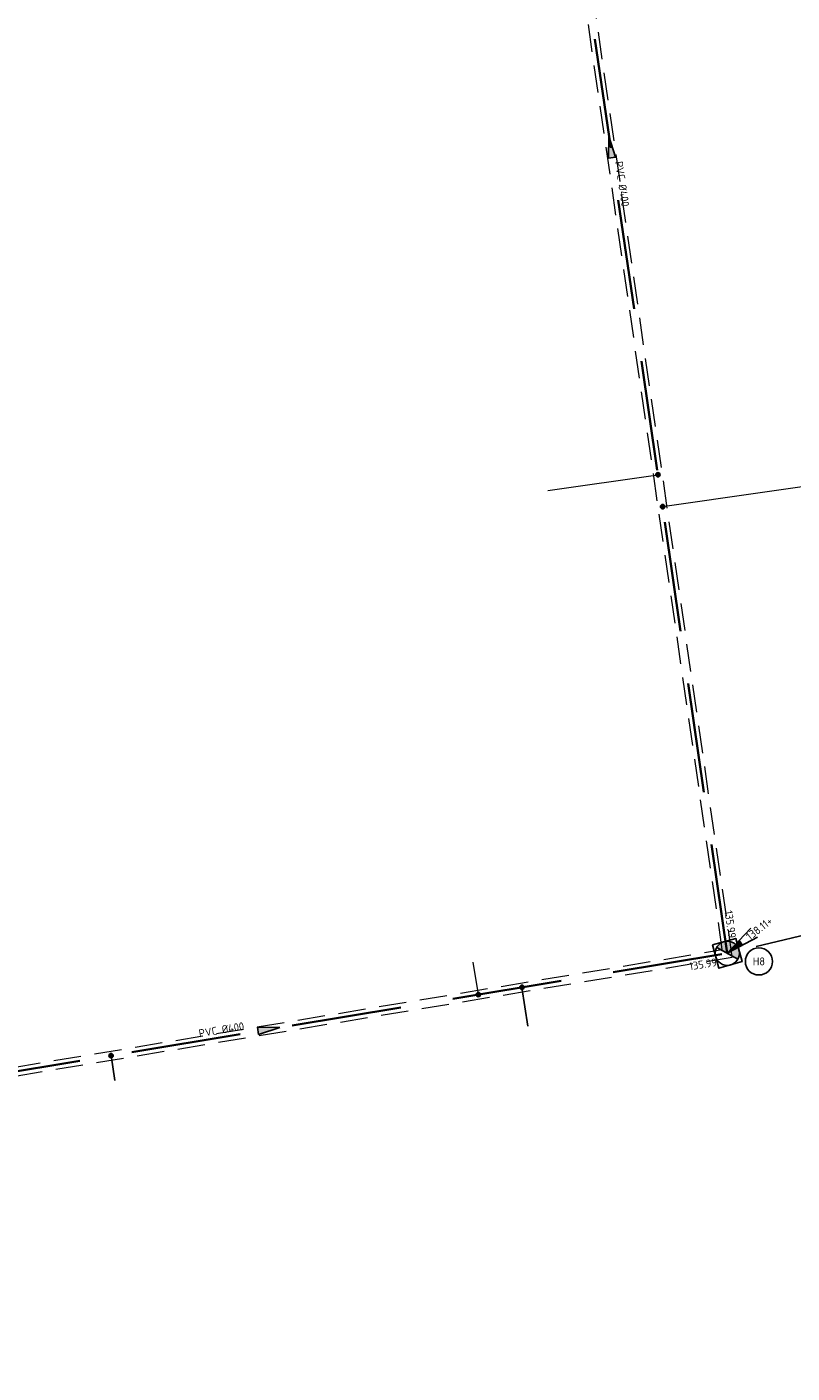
# Model space of a CAD drawing. Header units: metres. Extents: x 191795 to 192584, y 309727 to 309939.
# Tile 5 of 14: x 191941 to 191976, y 309790 to 309851. Entities that reach past the tile are written whole.
import ezdxf
from ezdxf.enums import TextEntityAlignment as Align

# ---------------------------------------------------------------- set-up
doc = ezdxf.new("R2010")
doc.units = ezdxf.units.M
for name, pattern in [('DASHED2', [0.375, 0.25, -0.125]), ('RI-HWA-SO', [7.4, 5, -2.4]), ('RI-HWA_AANSLUITLEIDING-SO', [4.8, 3, -1.8])]:
    doc.linetypes.add(name, pattern=pattern)
for name, color, linetype, lineweight in [('B-WE-RI-HWA_PERCEELAANSLUITLEIDING-O', 150, 'Continuous', 18), ('N-WE-RI-HWA-T18', 7, 'Continuous', 18), ('N-WE-RI-HWA_BOB-T18', 7, 'Continuous', 18), ('N-WE-RI-HWA_HULPSTUK-S-200', 150, 'Continuous', 25), ('N-WE-RI-HWA_KOLKAANSLUITLEIDING-G', 150, 'RI-HWA_AANSLUITLEIDING-SO', 25), ('N-WE-RI-HWA_PUTDEKSELNIVEAU-S-200', 7, 'Continuous', 25), ('N-WE-RI-HWA_PUTNUMMER-S-200', 7, 'Continuous', 25), ('N-WE-RI-HWA_RIOOLLEIDING-PVC-DIKTE-G', 150, 'DASHED2', 9), ('N-WE-RI-HWA_RIOOLLEIDING_PVC-G', 150, 'RI-HWA-SO', 35), ('N-WE-RI-HWA_RIOOLPUT_BETON-S-200', 150, 'Continuous', 25), ('N-WE-RI-HWA_STROMINGSRICHTING-S-200', 7, 'Continuous', 25)]:
    doc.layers.add(name, color=color, linetype=linetype, lineweight=lineweight)
doc.styles.add('NLCS-ISO', font='NLCS-ISO.ttf')
doc.styles.add('NLCS-ISO-M200-T18', font='NLCS-ISO.ttf', dxfattribs={"height": 0.36})

# ---------------------------------------------------------------- blocks, each defined once
blk = doc.blocks.new('SRI-PUT_BETON-SO')
h = blk.add_hatch(color=256)
h.dxf.hatch_style = 1
h.paths.add_polyline_path([(1.41, 1.41, 0.668179), (-2, 0, 0.198912), (-1.41, -1.41)])
blk.add_line((-1.41, -1.41), (1.41, 1.41))
blk.add_lwpolyline([(-2, -2), (2, -2), (2, 2), (-2, 2)], close=True)
blk.add_circle((0, 0), 2)
blk = doc.blocks.new('SRI-STROOMRICHTING-SO')
blk.add_hatch(color=256).paths.add_polyline_path([(2.5, 0), (-2.5, -0.83), (-2.5, 0.83)])
at = {"flags": 128}
blk.add_lwpolyline([(2.5, 0), (-2.5, -0.83), (-2.5, 0.83)], close=True, dxfattribs=at)
blk = doc.blocks.new('SRI-HULP_INLAAT_160MM-SO')
h = blk.add_hatch(color=256)
h.dxf.hatch_style = 1
h.paths.add_polyline_path([(0, 0.71), (0, 0), (0.71, 0, 0.414214)])
h.paths.add_polyline_path([(0, 0), (-0.71, 0, 0.414214), (0, -0.71)])
for p, q in [((-0.71, 0), (0.71, 0)), ((0, 0.71), (0, -0.71))]:
    blk.add_line(p, q)
for radius in [1, 0.71]:
    blk.add_circle((0, 0), radius)
blk = doc.blocks.new('SRI-PUTNUMMER-SO')
blk.add_circle((0, 0), 3.09)
at = {"style": 'NLCS-ISO'}
blk.add_attdef('PUTNR', text='', height=1.8, dxfattribs=at).set_placement((0, 0), align=Align.MIDDLE_CENTER)
blk = doc.blocks.new('SRI-PUTDEKSELHOOGTE-SO')
h = blk.add_hatch(color=256)
h.dxf.hatch_style = 1
h.paths.add_polyline_path([(3.02, 2.49), (0, 0), (3.66, 1.37)])
for p, q in [((0, 0), (6.04, 4.97)), ((0, 0), (7.32, 2.74)), ((3.02, 2.49), (3.66, 1.37))]:
    blk.add_line(p, q)
at = {"style": 'NLCS-ISO'}
blk.add_attdef('PUTHGT', text='', height=1.8, rotation=30, dxfattribs=at).set_placement((5.02, 2.93), align=Align.MIDDLE_LEFT)

msp = doc.modelspace()

# ---------------------------------------------------------------- linework, layer by layer
at = {"layer": 'B-WE-RI-HWA_PERCEELAANSLUITLEIDING-O', "flags": 128}
for points in [[(191964.475, 309830.115), (191969.482, 309830.833)], [(191969.693, 309829.382), (191983.128, 309831.311)], [(191961.065, 309808.669), (191961.31, 309807.195)]]:
    msp.add_lwpolyline(points, dxfattribs=at)
at = {"layer": 'N-WE-RI-HWA_KOLKAANSLUITLEIDING-G', "flags": 128}
for points in [[(191985.388, 309810.908), (191985.071, 309812.037), (191972.635, 309809.075)], [(191963.564, 309805.753), (191963.296, 309807.525)], [(191944.78, 309803.295), (191944.609, 309804.423)]]:
    msp.add_lwpolyline(points, dxfattribs=at)
at = {"layer": 'N-WE-RI-HWA_RIOOLLEIDING-PVC-DIKTE-G', "ltscale": 5}
for points in [[(191972.409, 309809.24), (191961.691, 309883.246)], [(191972.862, 309808.902), (191962.088, 309883.296)], [(191873.091, 309789.987), (191898.396, 309791.891), (191930.996, 309801.96), (191972.862, 309808.902)], [(191873.105, 309790.389), (191898.321, 309792.287), (191930.906, 309802.351), (191972.409, 309809.24)]]:
    msp.add_lwpolyline(points, dxfattribs=at)
at = {"layer": 'N-WE-RI-HWA_RIOOLLEIDING_PVC-G'}
for points in [[(191972.635, 309809.075), (191961.889, 309883.271)], [(191812.235, 309823.863), (191824.246, 309800.732), (191837.207, 309793.693), (191872.546, 309790.147), (191898.359, 309792.089), (191930.951, 309802.156), (191972.635, 309809.075)]]:
    msp.add_lwpolyline(points, dxfattribs=at)

# ---------------------------------------------------------------- block references
at = {"layer": 'N-WE-RI-HWA_HULPSTUK-S-200', "xscale": 0.1, "yscale": 0.1, "zscale": 0.1, "rotation": 15.63493192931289}
for p in [(191969.482, 309830.833), (191969.693, 309829.382), (191963.296, 309807.525), (191961.31, 309807.195), (191944.609, 309804.423)]:
    msp.add_blockref('SRI-HULP_INLAAT_160MM-SO', p, dxfattribs=at)
at = {"layer": 'N-WE-RI-HWA_PUTDEKSELNIVEAU-S-200', "xscale": 0.2, "yscale": 0.2, "zscale": 0.2, "rotation": 7.569188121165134}
msp.add_blockref('SRI-PUTDEKSELHOOGTE-SO', (191972.635, 309809.075), dxfattribs=at).add_auto_attribs({'PUTHGT': '138.11+'})
at = {"layer": 'N-WE-RI-HWA_PUTNUMMER-S-200', "xscale": 0.2, "yscale": 0.2, "zscale": 0.2}
msp.add_blockref('SRI-PUTNUMMER-SO', (191974.074, 309808.705), dxfattribs=at).add_auto_attribs({'PUTNR': 'H8'})
at = {"layer": 'N-WE-RI-HWA_RIOOLPUT_BETON-S-200', "xscale": 0.275, "yscale": 0.275, "zscale": 0.275, "rotation": 285.6453232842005}
msp.add_blockref('SRI-PUT_BETON-SO', (191972.635, 309809.075), dxfattribs=at)
at = {"layer": 'N-WE-RI-HWA_STROMINGSRICHTING-S-200', "xscale": 0.2000000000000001, "yscale": 0.2000000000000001, "zscale": 0.2000000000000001}
for p, rotation in [((191967.322, 309845.74), 98.24417566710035), ((191951.786, 309805.621), 8.604932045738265)]:
    msp.add_blockref('SRI-STROOMRICHTING-SO', p, dxfattribs=dict(at, rotation=rotation))

# ---------------------------------------------------------------- texts
at = {"layer": 'N-WE-RI-HWA-T18', "char_height": 0.36, "attachment_point": 1, "style": 'NLCS-ISO-M200-T18'}
for insert, rotation in [((191967.874, 309845.112), 278.6417), ((191948.569, 309805.602), 9.62081)]:
    msp.add_mtext_dynamic_manual_height_columns('PVC Ø400', width=2.68793, gutter_width=1.8, heights=[0], dxfattribs=dict(at, insert=insert, rotation=rotation))
at = {"layer": 'N-WE-RI-HWA_BOB-T18', "char_height": 0.36, "attachment_point": 1, "style": 'NLCS-ISO-M200-T18'}
for width, insert, rotation in [(1.22331, (191972.861, 309811.046), 278.11019), (2.20709, (191970.877, 309808.652), 9.12657)]:
    msp.add_mtext_dynamic_manual_height_columns('135.99', width=width, gutter_width=1.8, heights=[0], dxfattribs=dict(at, insert=insert, rotation=rotation))

doc.saveas('drawing.dxf')
